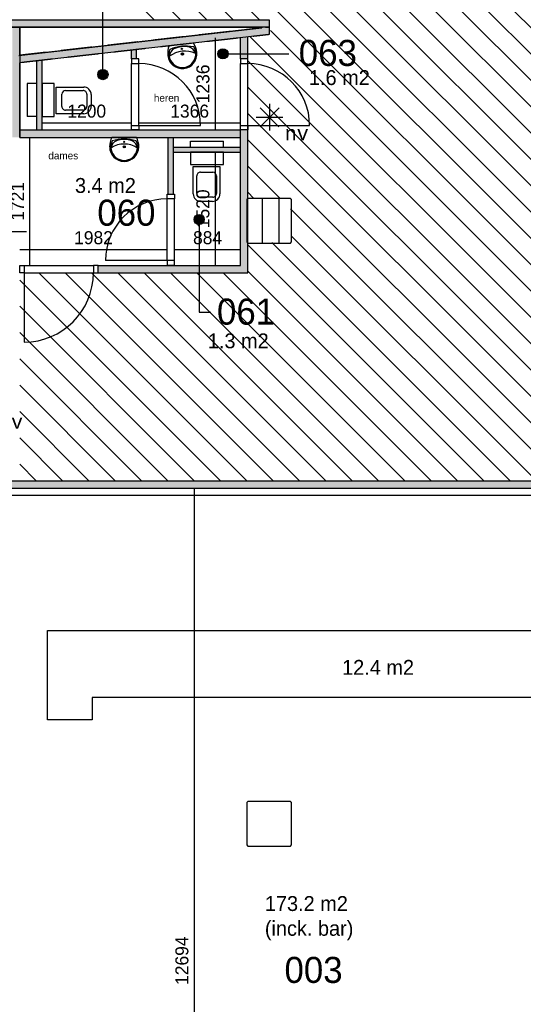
# Model space of a CAD drawing. Extents: x -1826 to 147704, y -44576 to 60962.
# Tile 57 of 75: x 97241 to 104004, y 27209 to 40434. Entities that reach past the tile are written whole.
import ezdxf
from ezdxf.enums import TextEntityAlignment as Align

# ---------------------------------------------------------------- set-up
doc = ezdxf.new("R2010")
doc.units = 0
doc.header["$MEASUREMENT"] = 0
doc.header["$PDMODE"] = 35
doc.header["$PDSIZE"] = -0.5
doc.linetypes.add('DASHED', pattern=[0.75, 0.5, -0.25])
doc.layers.get('0').update_dxf_attribs({"linetype": 'CONTINUOUS'})
doc.layers.get('DEFPOINTS').update_dxf_attribs({"linetype": 'CONTINUOUS'})
for name, color, linetype in [('AA$1A---_ARCEER', 252, 'CONTINUOUS'), ('AL00---_BRANDBEVEILIGING', 252, 'CONTINUOUS'), ('AL22----_BINNENWAND', 252, 'CONTINUOUS'), ('AL31----_BUITENKOZIJN', 252, 'CONTINUOUS'), ('AL32----_BINNENKOZIJN', 252, 'CONTINUOUS'), ('AL74----_INRSANITAIR', 252, 'CONTINUOUS'), ('AM$1A---_MAATVOERING', 252, 'CONTINUOUS'), ('Betonpalen', 252, 'CONTINUOUS'), ('Brandweer', 252, 'CONTINUOUS'), ('brandweer NIEUW', 252, 'CONTINUOUS'), ('COMPARTIMENTERING', 252, 'CONTINUOUS'), ('INSTALLATION_SYMBOLS', 252, 'CONTINUOUS'), ('LAYER01', 252, 'CONTINUOUS'), ('LAYER100', 252, 'DASHED'), ('LAYER20', 252, 'CONTINUOUS'), ('M2', 252, 'CONTINUOUS'), ('OMPARTIMENTERING', 252, 'CONTINUOUS'), ('UNUSEDHATCH', 252, 'CONTINUOUS')]:
    doc.layers.add(name, color=color, linetype=linetype)
doc.layers.add('LAYER63_03', color=252, linetype='CONTINUOUS', lineweight=25)
doc.styles.add('B-01', font='b-gbp')
doc.styles.add('MONOTXT', font='MONOTXT')
doc.dimstyles.new('BBA_STAND', dxfattribs={"dimtxt": 175, "dimasz": 1, "dimexe": 1, "dimexo": 0.001, "dimgap": 75, "dimtad": 1, "dimdec": 0, "dimzin": 0, "dimdsep": 46, "dimtxsty": 'B-01', "dimblk": 'NONE', "dimblk1": 'PIJL1', "dimblk2": 'NONE', "dimcen": 1, "dimse1": 1, "dimse2": 1, "dimclrd": 256, "dimclre": 256, "dimclrt": 256, "dimadec": 4, "dimazin": 0, "dimtfac": 1, "dimtdec": 0, "dimtmove": 0, "dimatfit": 2, "dimldrblk": 'PIJL1', "dimfxl": 1, "dimtfillclr": 256, "dimtolj": 1, "dimtzin": 0, "dimarcsym": 0})

# ---------------------------------------------------------------- blocks, each defined once
blk = doc.blocks.new('*U3')
at = {"layer": 'INSTALLATION_SYMBOLS'}
for p, q in [((-24, 204), (-24, 221)), ((-22, 201), (-22, 224)), ((-21, 198), (-21, 227)), ((-19, 196), (-19, 229)), ((-18, 195), (-18, 230)), ((-16, 193), (-16, 232)), ((-15, 192), (-15, 233)), ((-13, 191), (-13, 234)), ((-12, 190), (-12, 235)), ((-10, 190), (-10, 235)), ((-9, 189), (-9, 236)), ((-7, 189), (-7, 236)), ((-6, 188), (-6, 237)), ((-4, 188), (-4, 237)), ((-3, 188), (-3, 237)), ((-1, 188), (-1, 237)), ((0, 188), (0, 237)), ((2, 188), (2, 237)), ((3, 188), (3, 237)), ((5, 188), (5, 237)), ((6, 188), (6, 237)), ((8, 189), (8, 236)), ((9, 189), (9, 236)), ((11, 190), (11, 235)), ((12, 191), (12, 234)), ((14, 192), (14, 233)), ((15, 193), (15, 232)), ((17, 194), (17, 231)), ((18, 195), (18, 230)), ((20, 197), (20, 228)), ((21, 199), (21, 226)), ((23, 202), (23, 223)), ((-25, 212), (-25, 212)), ((24, 206), (24, 219))]:
    blk.add_line(p, q, dxfattribs=at)
blk = doc.blocks.new('Wastafel.12')
blk.add_line((-275, 0), (275, 0))
for centre, radius in [((0, 212), 25), ((0, 100), 15)]:
    blk.add_circle(centre, radius)
for centre, radius, start, end in [((0, 215), 325, 0, 179.99), ((0, 215), 300, 333.4391, 206.5609), ((-92, 257), 200, 186.4199, 245.4056), ((0, 692), 542, 237.5664, 302.4336), ((92, 257), 200, 294.5944, 353.5801), ((74, 195), 400, 177.0675, 209.1096), ((0, 890), 852, 251.644, 288.356), ((0, 675), 625, 253.7398, 286.2602), ((-74, 195), 400, 330.8904, 2.9325)]:
    blk.add_arc(centre, radius, start, end)
blk.add_blockref('*U3', (0, 0))
blk = doc.blocks.new('wastafel')
at = {"layer": 'AL74----_INRSANITAIR', "xscale": 0.5999999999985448, "yscale": 0.5999999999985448, "zscale": 0.5999999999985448}
blk.add_blockref('Wastafel.12', (0, 0), dxfattribs=at)
blk = doc.blocks.new('*D42')
at = {"layer": 'AM$1A---_MAATVOERING', "lineweight": -2, "transparency": 16777216}
blk.add_line((97372, 38854), (97372, 37133), dxfattribs=at)
at = {"layer": 'DEFPOINTS', "color": 0, "transparency": 16777216}
for p in [(97380, 38854), (97372, 37133), (97380, 37133)]:
    blk.add_point(p, dxfattribs=at)
at = {"layer": 'AM$1A---_MAATVOERING', "transparency": 16777216, "insert": (97210, 37994), "char_height": 175, "attachment_point": 5, "rotation": 90, "style": 'B-01'}
blk.add_mtext('\\A1;1721', dxfattribs=at)
blk = doc.blocks.new('_None')
blk = doc.blocks.new('PIJL1')
at = {"color": 1, "linetype": 'ByBlock'}
blk.add_line((0, 83), (0, -83), dxfattribs=at)
blk.add_solid([(-100, 17), (-100, -17), (0, 0)], dxfattribs=at)
blk = doc.blocks.new('*D43')
at = {"layer": 'AM$1A---_MAATVOERING', "lineweight": -2, "transparency": 16777216}
blk.add_line((99223, 37343), (97241, 37343), dxfattribs=at)
at = {"layer": 'DEFPOINTS', "color": 0, "transparency": 16777216}
for p in [(97241, 37343), (97241, 37320), (99223, 37320)]:
    blk.add_point(p, dxfattribs=at)
at = {"layer": 'AM$1A---_MAATVOERING', "transparency": 16777216, "insert": (98232, 37505), "char_height": 175, "attachment_point": 5, "style": 'B-01'}
blk.add_mtext('\\A1;1982', dxfattribs=at)
blk = doc.blocks.new('*D44')
at = {"layer": 'AM$1A---_MAATVOERING', "lineweight": -2, "transparency": 16777216}
blk.add_line((100206, 37343), (99322, 37343), dxfattribs=at)
at = {"layer": 'DEFPOINTS', "color": 0, "transparency": 16777216}
for p in [(99322, 37343), (99322, 37343), (100206, 37343)]:
    blk.add_point(p, dxfattribs=at)
at = {"layer": 'AM$1A---_MAATVOERING', "transparency": 16777216, "insert": (99764, 37505), "char_height": 175, "attachment_point": 5, "style": 'B-01'}
blk.add_mtext('\\A1;884', dxfattribs=at)
blk = doc.blocks.new('*D45')
at = {"layer": 'AM$1A---_MAATVOERING', "lineweight": -2, "transparency": 16777216}
blk.add_line((99864, 38654), (99864, 37134), dxfattribs=at)
at = {"layer": 'DEFPOINTS', "color": 0, "transparency": 16777216}
for p in [(100080, 38654), (99864, 37134), (100081, 37134)]:
    blk.add_point(p, dxfattribs=at)
at = {"layer": 'AM$1A---_MAATVOERING', "transparency": 16777216, "insert": (99702, 37894), "char_height": 175, "attachment_point": 5, "rotation": 90, "style": 'B-01'}
blk.add_mtext('\\A1;1520', dxfattribs=at)
blk = doc.blocks.new('*D46')
at = {"layer": 'AM$1A---_MAATVOERING', "lineweight": -2, "transparency": 16777216}
blk.add_line((99864, 40190), (99864, 38954), dxfattribs=at)
at = {"layer": 'DEFPOINTS', "color": 0, "transparency": 16777216}
for p in [(100206, 40190), (99864, 38954), (100206, 38954)]:
    blk.add_point(p, dxfattribs=at)
at = {"layer": 'AM$1A---_MAATVOERING', "transparency": 16777216, "insert": (99702, 39572), "char_height": 175, "attachment_point": 5, "rotation": 90, "style": 'B-01'}
blk.add_mtext('\\A1;1236', dxfattribs=at)
blk = doc.blocks.new('*D47')
at = {"layer": 'AM$1A---_MAATVOERING', "lineweight": -2, "transparency": 16777216}
blk.add_line((98741, 39043), (97541, 39043), dxfattribs=at)
at = {"layer": 'DEFPOINTS', "color": 0, "transparency": 16777216}
for p in [(97541, 39043), (97541, 39020), (98741, 39020)]:
    blk.add_point(p, dxfattribs=at)
at = {"layer": 'AM$1A---_MAATVOERING', "transparency": 16777216, "insert": (98141, 39205), "char_height": 175, "attachment_point": 5, "style": 'B-01'}
blk.add_mtext('\\A1;1200', dxfattribs=at)
blk = doc.blocks.new('*D48')
at = {"layer": 'AM$1A---_MAATVOERING', "lineweight": -2, "transparency": 16777216}
blk.add_line((100206, 39043), (98840, 39043), dxfattribs=at)
at = {"layer": 'DEFPOINTS', "color": 0, "transparency": 16777216}
for p in [(98840, 39043), (98840, 39043), (100206, 39043)]:
    blk.add_point(p, dxfattribs=at)
at = {"layer": 'AM$1A---_MAATVOERING', "transparency": 16777216, "insert": (99523, 39205), "char_height": 175, "attachment_point": 5, "style": 'B-01'}
blk.add_mtext('\\A1;1366', dxfattribs=at)
blk = doc.blocks.new('*D69')
at = {"layer": 'AM$1A---_MAATVOERING', "lineweight": -2, "transparency": 16777216}
blk.add_line((99582, 34141), (99582, 21448), dxfattribs=at)
at = {"layer": 'DEFPOINTS', "color": 0, "transparency": 16777216}
for p in [(96814, 34141), (96820, 21448), (99582, 21448)]:
    blk.add_point(p, dxfattribs=at)
at = {"layer": 'AM$1A---_MAATVOERING', "transparency": 16777216, "insert": (99420, 27795), "char_height": 175, "attachment_point": 5, "rotation": 90, "style": 'B-01'}
blk.add_mtext('\\A1;12694', dxfattribs=at)

msp = doc.modelspace()

# ---------------------------------------------------------------- hatches: boundary and pattern name
at = {"layer": 'AA$1A---_ARCEER'}
for points in [[(96239.7, 40434), (95939.7, 40434), (95939.7, 40134), (96239.7, 40134), (96239.7, 40334), (97240.7, 40334), (100490.7, 40334.9), (100490.7, 40323.5), (97240.7, 39955.5), (97240.7, 39854.8), (100590.7, 40233.9), (100590.7, 40434)], [(97240.7, 39855), (97240.7, 40334), (97140.7, 40334), (97140.7, 38854), (97240.7, 38854)], [(97540.7, 39888.8), (97470.7, 39880.9), (97470.7, 38954), (97540.7, 38954)], [(97240.7, 38954), (97240.7, 38854), (98644.1, 38854), (98875.1, 38855, -0.0010688), (98875.1, 38854), (100205.7, 38854), (100205.7, 38954)], [(100305.7, 38954), (100205.7, 38954), (100205.7, 37134), (98294.5, 37133), (98294.5, 37034), (100305.7, 37034), (100305.7, 37434), (100290.7, 37449), (100290.7, 38019), (100305.7, 38034)], [(99305.7, 38854), (99235.7, 38854), (99235.7, 38092), (99305.7, 38092)], [(99305.7, 38724), (99305.7, 38654), (100205.7, 38654), (100205.7, 38724)]]:
    msp.add_hatch(color=256, dxfattribs=at).paths.add_polyline_path(points)
h = msp.add_hatch(color=256, dxfattribs=at)
h.paths.add_polyline_path([(98740.7, 39907.9), (98810.7, 39907.9), (98810.7, 40032.5), (98740.7, 40024.6)])
h.paths.add_polyline_path([(100205.7, 39907.9), (100304.7, 39907.9), (100305.7, 40201.6), (100205.7, 40190.3)])
at = {"layer": 'AA$1A---_ARCEER', "ltscale": 0.2}
for points in [[(100025, 34240.4), (96715.4, 34240.4), (96715.4, 33424), (96814.4, 33424), (96814.4, 34141.4), (98246.7, 34141.4), (98246.7, 34142.9), (100025, 34142.9)], [(104666.2, 34240.4), (100025, 34240.4), (100025, 34142.9), (100899.8, 34142.9), (100899.8, 34141.4), (104666.2, 34141.4)]]:
    msp.add_hatch(color=256, dxfattribs=at).paths.add_polyline_path(points)
at = {"layer": 'COMPARTIMENTERING'}
h = msp.add_hatch(dxfattribs=at)
h.set_pattern_fill('ANSI31', color=256, scale=2000, angle=-90, style=0)
h.set_pattern_definition([(315, (85188.27, 172733.54), (176.7767, 176.7767), [])])
h.paths.add_polyline_path([(110526, 32100.5), (106557.2, 36177.5), (106557.2, 37734), (108890.7, 40067.5), (112190.7, 40067.5), (114524.2, 37734), (114524.2, 34434), (112190.7, 32100.5)], flags=16)
h.paths.add_polyline_path([(105990.7, 45734.5), (105990.7, 47659.3), (103500.7, 47659.3), (103500.7, 46134.5), (103590.7, 46134.5), (103590.7, 45549.5), (103350.7, 45534.5), (103350.7, 45296.5), (103096.7, 45039.5), (103201.7, 44934.5), (101490.2, 43222.5), (101383.7, 43328.5), (101128.7, 43074.5), (100890.7, 43074.5), (100875.7, 42834.5), (100298.2, 42842), (100298.2, 43074.5), (99840.7, 43074.5), (99840.7, 42924.5), (98765.4, 42924.5), (98764.8, 40433.5), (100590.7, 40433), (100612.9, 40236.4), (100305.7, 40201.6), (100305.7, 38034), (100875.7, 38034), (100890.7, 37449), (100305.7, 37434), (100305.7, 37034), (97240.7, 37034), (97240.7, 34240.4), (104666.2, 34240.4), (106541.7, 36127.2), (109702.9, 32894.4), (108609.5, 31734), (108623, 29734), (108790.7, 29734), (108790.7, 27933.8), (115121.2, 27933.8), (115120.2, 27234), (119440.2, 27234), (119440.2, 32434.3), (118341.2, 32434.3), (118279.8, 32474.8), (116781.7, 33963.3), (116741.9, 34024), (116741.9, 37434), (116491.2, 37449), (116491.2, 38019), (116976.2, 38034), (116976.2, 43034.5), (116091.2, 43034.5), (114990.7, 43034.5), (108240.7, 43034.5), (108240.7, 45734.5)])
at = {"layer": 'LAYER01'}
for points in [[(99971, 40044.5, 1), (99971, 39906.9, 1)], [(99971, 40044.5, 1), (99971, 39906.9, 1)], [(98358.7, 39766.1, 1), (98358.7, 39628.5, 1)], [(98358.7, 39766.1, 1), (98358.7, 39628.5, 1)], [(99651.4, 37681.1, 1), (99651.4, 37818.6, 1)], [(99651.4, 37681.1, 1), (99651.4, 37818.6, 1)]]:
    msp.add_hatch(color=256, dxfattribs=at).paths.add_polyline_path(points)

# ---------------------------------------------------------------- linework, layer by layer
at = {"layer": 'AA$1A---_ARCEER'}
for points in [[(96239.7, 40334), (96239.7, 40434), (100590.7, 40333), (100590.7, 40433)], [(100590.7, 40334), (100589.9, 40233.8), (97229.5, 39954.2), (97240.8, 39854.8)]]:
    msp.add_solid(points, dxfattribs=at)
at = {"layer": 'AL22----_BINNENWAND'}
for p, q in [((100205.7, 39907.9), (100205.7, 40190.3)), ((100304.7, 39907.9), (100305.7, 40201.6)), ((97470.7, 38954), (97470.7, 39880.9)), ((97540.7, 38954), (97540.7, 39888.8)), ((97240.7, 38954), (100205.7, 38954)), ((100205.7, 37134), (100205.7, 39013.8)), ((100305.7, 37034), (100305.7, 39013.8)), ((97240.7, 38854), (100205.7, 38854)), ((99235.7, 38087.9), (99235.7, 38854)), ((99305.7, 38087.9), (99305.7, 38854)), ((99305.7, 38724), (100205.7, 38724)), ((99305.7, 38654), (100205.7, 38654)), ((98294.5, 37133), (100205.7, 37134)), ((98294.5, 37034), (100305.7, 37034))]:
    msp.add_line(p, q, dxfattribs=at)
for points in [[(96239.7, 40434), (100590.7, 40434)], [(96239.7, 40434), (100590.7, 40434)], [(96239.7, 40434), (100590.7, 40434)], [(100590.7, 40434), (100590.7, 40233.9)], [(100590.7, 40434), (100590.7, 40233.9)], [(100590.7, 40434), (100590.7, 40233.9)], [(96239.7, 40334), (97240.7, 40334)], [(100490.7, 40334.9), (100490.7, 40323.5), (97240.7, 39955.5)], [(97240.7, 40334), (100490.7, 40334.9)], [(100490.7, 40334.9), (100490.7, 40323.5), (97240.7, 39955.5)], [(100490.7, 40334.9), (100490.7, 40323.5), (97240.7, 39955.5)], [(97240.7, 40334), (100490.7, 40334.9)], [(97240.7, 40334), (100490.7, 40334.9)], [(97240.7, 40334), (97240.7, 39956.7)], [(97240.7, 39955.5), (97240.7, 40334)], [(97240.7, 40334), (97240.7, 39855)], [(97240.7, 40334), (97240.7, 39956.7)], [(97240.7, 39955.5), (97240.7, 40334)], [(100590.7, 40233.9), (97240.8, 39854.8)], [(100590.7, 40233.9), (97240.8, 39854.8)], [(100590.7, 40233.9), (97240.8, 39854.8)], [(98740.7, 39907.9), (98740.7, 40024.6)], [(98810.7, 39907.9), (98810.7, 40032.5)], [(97240.7, 38854), (97240.7, 39855)], [(97240.7, 39855), (97240.7, 38854)], [(97240.7, 39855), (97240.7, 38854)], [(97240.7, 38854), (97240.7, 39855)]]:
    msp.add_lwpolyline(points, dxfattribs=at)
at = {"layer": 'AL31----_BUITENKOZIJN'}
for points in [[(96715.4, 34240.4), (104666.2, 34240.4)], [(96814.4, 34141.4), (104666.2, 34141.4)]]:
    msp.add_lwpolyline(points, dxfattribs=at)
at = {"layer": 'AL32----_BINNENKOZIJN'}
for p, q in [((98839.7, 39013.8), (99669.7, 39013.8)), ((100304.7, 39013.8), (101134.7, 39013.8)), ((97331.6, 37584.7), (97019.9, 37584.7)), ((99222.6, 37197.9), (98392.6, 37197.9)), ((97300.4, 37034), (97300.4, 36104))]:
    msp.add_line(p, q, dxfattribs=at)
for points in [[(98740.7, 39907.9), (98740.7, 39844), (98839.7, 39844), (98839.7, 39907.9)], [(100205.7, 39907.9), (100205.7, 39844), (100304.7, 39844), (100304.7, 39907.9)], [(98740.7, 38954), (98740.7, 39013.8), (98839.7, 39013.8), (98839.7, 38954)], [(100205.7, 38954), (100205.7, 39013.8), (100304.7, 39013.8), (100304.7, 38954)], [(99321.6, 38092), (99321.6, 38028.2), (99222.6, 38028.2), (99222.6, 38092)], [(99321.6, 37138.2), (99321.6, 37197.9), (99222.6, 37197.9), (99222.6, 37138.2)], [(97240.7, 37133), (97300.4, 37133), (97300.4, 37034), (97240.7, 37034)], [(98294.5, 37133), (98230.7, 37133), (98230.7, 37034), (98294.5, 37034)]]:
    msp.add_lwpolyline(points, close=True, dxfattribs=at)
for points in [[(98740.7, 39013.8), (98740.7, 39844)], [(98839.7, 39013.8), (98839.7, 39844)], [(100205.7, 39013.8), (100205.7, 39844)], [(100304.7, 39013.8), (100304.7, 39844)], [(99222.6, 37197.9), (99222.6, 38028.2)], [(99321.6, 37197.9), (99321.6, 38028.2)], [(97300.4, 37133), (98230.7, 37133)], [(97300.4, 37034), (98230.7, 37034)]]:
    msp.add_lwpolyline(points, dxfattribs=at)
for centre, radius, start, end in [((98839.7, 39013.8), 830.2, 360, 90), ((100304.7, 39013.8), 830.2, 360, 90), ((99222.6, 37197.9), 830.2, 90, 180), ((97300.4, 37034), 930.2, 270, 360)]:
    msp.add_arc(centre, radius, start, end, dxfattribs=at)
at = {"layer": 'AL74----_INRSANITAIR'}
for p, q in [((97339.7, 39576.5), (97339.7, 39132.5)), ((97470.7, 39576.5), (97339.7, 39576.5)), ((97470.7, 39132.5), (97339.7, 39132.5)), ((99532.6, 38801.2), (99976.6, 38801.2)), ((99532.6, 38724), (99532.6, 38801.2)), ((99976.6, 38724), (99976.6, 38801.2))]:
    msp.add_line(p, q, dxfattribs=at)
for points in [[(97705.7, 39132.5), (97705.7, 39576.5), (97540.7, 39576.5), (97540.7, 39132.5)], [(99532.6, 38489), (99976.6, 38489), (99976.6, 38654), (99532.6, 38654)]]:
    msp.add_lwpolyline(points, close=True, dxfattribs=at)
for points in [[(97730.7, 39171.5), (97730.7, 39529.5), (98100.7, 39529.5)], [(97807.7, 39268.5), (97807.7, 39432.5)], [(97857.7, 39482.5), (98093.7, 39482.5)], [(98143.7, 39432.5), (98143.7, 39268.5)], [(98200.7, 39429.5), (98200.7, 39271.5)], [(98100.7, 39171.5), (97730.7, 39171.5)], [(98093.7, 39218.5), (97857.7, 39218.5)], [(99571.6, 38464), (99929.6, 38464), (99929.6, 38094)], [(99571.6, 38094), (99571.6, 38464)], [(99668.6, 38387), (99832.6, 38387)], [(99618.6, 38101), (99618.6, 38337)], [(99882.6, 38337), (99882.6, 38101)], [(99832.6, 38051), (99668.6, 38051)], [(99829.6, 37994), (99671.6, 37994)]]:
    msp.add_lwpolyline(points, dxfattribs=at)
for points in [[(97857.7, 39482.5, 0.4142135), (97807.7, 39432.5)], [(98143.7, 39432.5, 0.4142136), (98093.7, 39482.5)], [(98200.7, 39429.5, 0.4142136), (98100.7, 39529.5)], [(97807.7, 39268.5, 0.4142136), (97857.7, 39218.5)], [(98093.7, 39218.5, 0.4142136), (98143.7, 39268.5)], [(98100.7, 39171.5, 0.4142136), (98200.7, 39271.5)], [(99668.6, 38387, 0.4142136), (99618.6, 38337)], [(99882.6, 38337, 0.4142135), (99832.6, 38387)], [(99571.6, 38094, 0.4142136), (99671.6, 37994)], [(99618.6, 38101, 0.4142136), (99668.6, 38051)], [(99829.6, 37994, 0.4142136), (99929.6, 38094)], [(99832.6, 38051, 0.4142136), (99882.6, 38101)]]:
    msp.add_lwpolyline(points, format="xyb", dxfattribs=at)
at = {"layer": 'Betonpalen'}
for points in [[(100305.7, 38034), (100290.7, 38019), (100290.7, 37449), (100305.7, 37434), (100875.7, 37434), (100890.7, 37449), (100890.7, 38019), (100875.7, 38034), (100305.7, 38034)], [(100305.7, 29934), (100290.7, 29919), (100290.7, 29349), (100305.7, 29334), (100875.7, 29334), (100890.7, 29349), (100890.7, 29919), (100875.7, 29934), (100305.7, 29934)]]:
    msp.add_lwpolyline(points, dxfattribs=at)
at = {"layer": 'Brandweer'}
for p, q in [((100595.5, 39304.2), (100595.5, 38944.4)), ((100468.3, 39251.5), (100722.7, 38997.1)), ((100468.3, 38995.8), (100724, 39251.5)), ((100414.7, 39123.4), (100776.3, 39123.4))]:
    msp.add_line(p, q, dxfattribs=at)
at = {"layer": 'LAYER01'}
for p, q in [((98358.7, 39697.3), (98358.7, 40773.8)), ((98358.7, 39697.3), (98358.7, 40773.8)), ((99971, 39975.7), (100855.3, 39975.7)), ((99651.4, 37749.9), (99651.4, 36507.6)), ((99651.4, 37749.9), (99651.4, 36507.6)), ((99651.4, 36507.6), (99807.2, 36507.6)), ((99651.4, 36507.6), (99807.2, 36507.6))]:
    msp.add_line(p, q, dxfattribs=at)
for centre in [(99971, 39975.7), (99971, 39975.7), (98358.7, 39697.3), (98358.7, 39697.3), (99651.4, 37749.9), (99651.4, 37749.9)]:
    msp.add_circle(centre, 68.8, dxfattribs=at)
at = {"layer": 'LAYER100'}
for points in [[(96239.7, 40434), (100590.7, 40434)], [(97240.7, 39955.5), (97240.7, 40334)], [(100590.7, 40334), (100590.7, 40234), (97240.7, 39855)], [(100490.7, 40334), (100490.7, 40323.5), (97240.7, 39955.5)], [(97240.7, 40334), (100590.7, 40334)], [(97240.7, 38854), (97240.7, 39855)]]:
    msp.add_lwpolyline(points, dxfattribs=at)
for points in [[(100305.7, 37434), (100875.7, 37434), (100890.7, 37449), (100890.7, 38019), (100875.7, 38034), (100305.7, 38034), (100290.7, 38019), (100290.7, 37449)], [(100305.7, 37434), (100875.7, 37434), (100890.7, 37449), (100890.7, 38019), (100875.7, 38034), (100305.7, 38034), (100290.7, 38019), (100290.7, 37449)], [(100305.7, 29334), (100875.7, 29334), (100890.7, 29349), (100890.7, 29919), (100875.7, 29934), (100305.7, 29934), (100290.7, 29919), (100290.7, 29349)], [(100305.7, 29334), (100875.7, 29334), (100890.7, 29349), (100890.7, 29919), (100875.7, 29934), (100305.7, 29934), (100290.7, 29919), (100290.7, 29349)]]:
    msp.add_lwpolyline(points, close=True, dxfattribs=at)
at = {"layer": 'LAYER20'}
for points in [[(96239.7, 40434), (100590.7, 40433)], [(100590.7, 40333), (96239.7, 40334)], [(97229.5, 39954.2), (100491.5, 40323.3)], [(97240.7, 40334), (97240.7, 38854)], [(100589.9, 40233.8), (97240.8, 39854.8)]]:
    msp.add_lwpolyline(points, dxfattribs=at)
at = {"layer": 'LAYER63_03'}
msp.add_lwpolyline([(97614.4, 31031), (97614.4, 32231), (106514.3, 32231), (106514.3, 31031), (105303.7, 31031), (105303.7, 31331), (98214.4, 31331), (98214.4, 31031), (97614.4, 31031)], dxfattribs=at)
at = {"layer": 'OMPARTIMENTERING', "ltscale": 800}
msp.add_lwpolyline([(104750.1, 34041.4), (97040.7, 34041.4), (96615.4, 34041.4), (96615.4, 33524), (92441.7, 33524)], dxfattribs=at)
at = {"layer": 'UNUSEDHATCH'}
for p, q in [((100502.3, 37434), (100502.3, 38034)), ((100724.9, 37434), (100724.9, 38034))]:
    msp.add_line(p, q, dxfattribs=at)

# ---------------------------------------------------------------- block references
at = {"layer": 'AL74----_INRSANITAIR'}
for p, rotation in [((99412.1, 40100.5), 185.9999995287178), ((98644.1, 38854), 179.9999995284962)]:
    msp.add_blockref('wastafel', p, dxfattribs=dict(at, rotation=rotation))

# ---------------------------------------------------------------- texts
at = {"layer": 'AL00---_BRANDBEVEILIGING', "style": 'B-01'}
for s, p in [('heren', (99042.5, 39333.5)), ('dames', (97625, 38557.9))]:
    msp.add_text(s, height=100, rotation=360, dxfattribs=at).set_placement(p)
at = {"layer": 'Brandweer', "style": 'MONOTXT'}
msp.add_text('nv', height=185.94, rotation=360, dxfattribs=at).set_placement((100961.1, 38907.9), align=Align.MIDDLE)
at = {"layer": 'brandweer NIEUW', "style": 'MONOTXT'}
msp.add_text('nv', height=185.94, rotation=360, dxfattribs=at).set_placement((97124.8, 35033.5), align=Align.MIDDLE)
at = {"layer": 'LAYER01', "style": 'B-01'}
for s, p in [('063', (100988.9, 39813.1)), ('063', (100988.9, 39813.1)), ('060', (98283, 37666.8)), ('061', (99890.3, 36338.1)), ('061', (99890.3, 36338.1)), ('003', (100796.6, 27496))]:
    msp.add_text(s, height=350, rotation=0, dxfattribs=at).set_placement(p)
at = {"layer": 'M2', "char_height": 200, "width": 1805, "attachment_point": 1, "rotation": 360, "style": 'B-01'}
for s, insert in [('1.6 m2', (101125.3, 39756.5)), ('3.4 m2', (97983.3, 38307.5)), ('1.3 m2', (99767.3, 36220.5)), ('12.4 m2 ', (101570.3, 31834.5)), ('173.2 m2 (inck. bar)', (100533.3, 28662.5))]:
    msp.add_mtext(s, dxfattribs=dict(at, insert=insert))

# ---------------------------------------------------------------- dimensions: what is measured, and where the dimension line sits
at = {"layer": 'AM$1A---_MAATVOERING'}
for base, p1, p2, angle, picture, middle in [((99864.3, 38954), (100205.7, 40190.3), (100205.7, 38954), 270, '*D46', (99701.8, 39572.2)), ((97540.7, 39042.5), (98740.7, 39019.5), (97540.7, 39019.5), 360, '*D47', (98140.7, 39205)), ((98839.7, 39042.5), (100205.7, 39042.5), (98839.7, 39042.5), 360, '*D48', (99522.7, 39205)), ((97372.3, 37133), (97380.3, 38854), (97380.3, 37133), 270, '*D42', (97209.8, 37993.5)), ((99864.3, 37134), (100080.3, 38654), (100081.1, 37134), 270, '*D45', (99701.8, 37894)), ((97240.7, 37342.5), (99222.6, 37319.5), (97240.7, 37319.5), 360, '*D43', (98231.7, 37505)), ((99321.6, 37342.5), (100205.7, 37342.5), (99321.6, 37342.5), 360, '*D44', (99763.7, 37505)), ((99582.3, 21447.6), (96814.4, 34141.4), (96820.3, 21447.6), 270, '*D69', (99419.8, 27794.5))]:
    dim = msp.add_linear_dim(base=base, p1=p1, p2=p2, angle=angle, dimstyle='BBA_STAND', dxfattribs=at)
    dim.commit()
    dim.dimension.update_dxf_attribs({"geometry": picture, "text_midpoint": middle})

doc.saveas('drawing.dxf')
